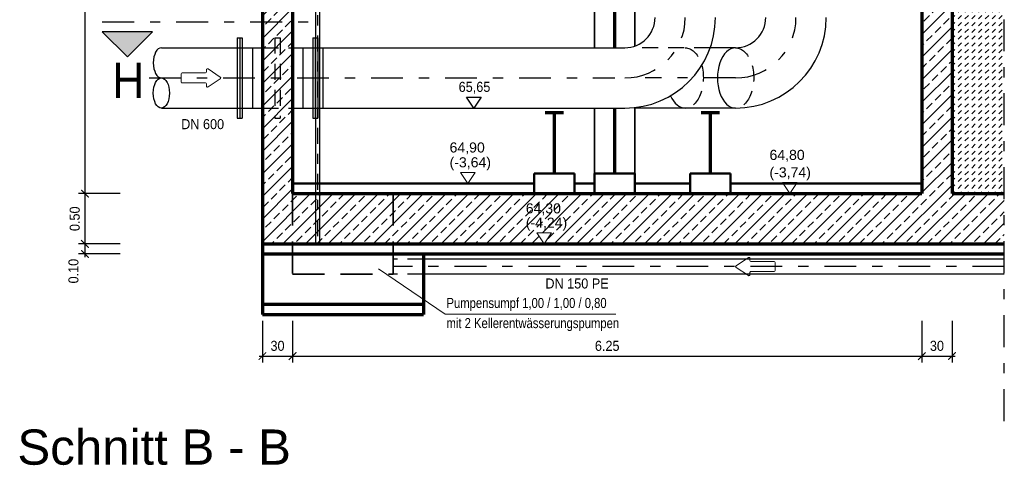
# Model space of a CAD drawing. Header units: metres. Extents: x -5 to 93, y -48 to 79.
# Tile 42 of 91: x 37.16 to 46.94, y 60.69 to 65.12. Entities that reach past the tile are written whole.
import ezdxf

# ---------------------------------------------------------------- set-up
doc = ezdxf.new("R2010")
doc.units = ezdxf.units.M
doc.header["$LTSCALE"] = 0.05
doc.header["$PDMODE"] = 35
doc.header["$PDSIZE"] = 0.1
for name, pattern in [('STRICHPUNKT2', [12.7, 6.35, -3.175, 0, -3.175]), ('VERDECKT', [9.525, 6.35, -3.175]), ('VERDECKT2', [4.7625, 3.175, -1.5875])]:
    doc.linetypes.add(name, pattern=pattern)
for name, color, linetype, lineweight in [('Bemassung_Bau', 7, 'Continuous', 18), ('Beschrifttung', 7, 'Continuous', 18), ('Beschriftung-Schnitte', 7, 'Continuous', 25), ('Maschinenbau-mitte', 152, 'STRICHPUNKT2', 25), ('Rohre', 160, 'Continuous', 30), ('Rohre_mitte', 160, 'STRICHPUNKT2', 25), ('Rohre_verdeckt', 160, 'VERDECKT2', 25), ('Sonstiges _3', 3, 'Continuous', 70), ('Sonstiges-Mitte', 3, 'STRICHPUNKT2', 25), ('Wand', 6, 'Continuous', 70), ('Wand-dünn', 2, 'Continuous', 35), ('Wand-Fussbodenaufbau', 1, 'Continuous', 50), ('Wand-Schraffur', 252, 'Continuous', 20), ('Wand-verdeckt', 2, 'VERDECKT', 35)]:
    doc.layers.add(name, color=color, linetype=linetype, lineweight=lineweight)
doc.layers.add('Rohre_Text', color=160, linetype='Continuous')
doc.styles.add('Arial', font='arial.ttf', dxfattribs={"width": 0.9})
doc.styles.get("Standard").update_dxf_attribs({"font": 'arial.ttf'})
doc.dimstyles.new('AEC Bemassung 1-50', dxfattribs={"dimtxt": 0.1, "dimasz": 0.075, "dimexe": 0.0625, "dimexo": 0, "dimgap": 0.05, "dimtad": 1, "dimdec": 3, "dimrnd": 0.005, "dimzin": 1, "dimdsep": 46, "dimtxsty": 'Arial', "dimblk": 'ARCHTICK', "dimcen": 0.125, "dimdle": 0.03125, "dimazin": 0, "dimtfac": 1, "dimtdec": 3, "dimtix": 1, "dimtmove": 2, "dimatfit": 2, "dimfxl": 1, "dimtolj": 1, "dimtzin": 0, "dimarcsym": 0})

# ---------------------------------------------------------------- blocks, each defined once
blk = doc.blocks.new('_ArchTick')
at = {"color": 0, "linetype": 'ByBlock', "const_width": 0.15}
blk.add_lwpolyline([(-0.5, -0.5), (0.5, 0.5)], dxfattribs=at)
blk = doc.blocks.new('*D234')
at = {"layer": 'Bemassung_Bau', "linetype": 'Continuous', "lineweight": -2, "transparency": 16777216}
for p, q in [((37.8039, 67.9046), (37.8039, 63.3621)), ((38.1539, 67.8733), (37.7414, 67.8733)), ((38.1539, 63.3933), (37.7414, 63.3933))]:
    blk.add_line(p, q, dxfattribs=at)
at = {"layer": 'Defpoints', "color": 0, "linetype": 'Continuous', "transparency": 16777216}
for p in [(38.1539, 67.8733), (37.8039, 63.3933), (38.1539, 63.3933)]:
    blk.add_point(p, dxfattribs=at)
at = {"layer": 'Bemassung_Bau', "linetype": 'Continuous', "lineweight": -2, "transparency": 16777216, "xscale": 0.075, "yscale": 0.075, "zscale": 0.075}
for p, rotation in [((37.8039, 67.8733), 90), ((37.8039, 63.3933), 270)]:
    blk.add_blockref('_ArchTick', p, dxfattribs=dict(at, rotation=rotation))
at = {"layer": 'Bemassung_Bau', "linetype": 'Continuous', "lineweight": 18, "transparency": 16777216, "insert": (37.7028, 65.6333), "char_height": 0.1, "attachment_point": 5, "rotation": 90, "style": 'Arial'}
blk.add_mtext('\\A1;\\A1;4.48', dxfattribs=at)
blk = doc.blocks.new('*D235')
at = {"layer": 'Bemassung_Bau', "linetype": 'Continuous', "lineweight": -2, "transparency": 16777216}
for p, q in [((38.1539, 63.3933), (37.7414, 63.3933)), ((37.8039, 63.4246), (37.8039, 62.8621)), ((38.1539, 62.8933), (37.7414, 62.8933))]:
    blk.add_line(p, q, dxfattribs=at)
at = {"layer": 'Defpoints', "color": 0, "linetype": 'Continuous', "transparency": 16777216}
for p in [(38.1539, 63.3933), (37.8039, 62.8933), (38.1539, 62.8933)]:
    blk.add_point(p, dxfattribs=at)
at = {"layer": 'Bemassung_Bau', "linetype": 'Continuous', "lineweight": -2, "transparency": 16777216, "xscale": 0.075, "yscale": 0.075, "zscale": 0.075}
for p, rotation in [((37.8039, 63.3933), 90), ((37.8039, 62.8933), 270)]:
    blk.add_blockref('_ArchTick', p, dxfattribs=dict(at, rotation=rotation))
at = {"layer": 'Bemassung_Bau', "linetype": 'Continuous', "lineweight": 18, "transparency": 16777216, "insert": (37.7028, 63.1433), "char_height": 0.1, "attachment_point": 5, "rotation": 90, "style": 'Arial'}
blk.add_mtext('\\A1;0.50', dxfattribs=at)
blk = doc.blocks.new('*D236')
at = {"layer": 'Bemassung_Bau', "linetype": 'Continuous', "lineweight": -2, "transparency": 16777216}
for p, q in [((38.1539, 62.8933), (37.7414, 62.8933)), ((37.8039, 62.9246), (37.8039, 62.7621)), ((38.1539, 62.7933), (37.7414, 62.7933))]:
    blk.add_line(p, q, dxfattribs=at)
at = {"layer": 'Defpoints', "color": 0, "linetype": 'Continuous', "transparency": 16777216}
for p in [(38.1539, 62.8933), (37.8039, 62.7933), (38.1539, 62.7933)]:
    blk.add_point(p, dxfattribs=at)
at = {"layer": 'Bemassung_Bau', "linetype": 'Continuous', "lineweight": -2, "transparency": 16777216, "xscale": 0.075, "yscale": 0.075, "zscale": 0.075}
for p, rotation in [((37.8039, 62.8933), 90), ((37.8039, 62.7933), 270)]:
    blk.add_blockref('_ArchTick', p, dxfattribs=dict(at, rotation=rotation))
at = {"layer": 'Bemassung_Bau', "linetype": 'Continuous', "lineweight": 18, "transparency": 16777216, "insert": (37.6901, 62.6229), "char_height": 0.1, "attachment_point": 5, "rotation": 90, "style": 'Arial'}
blk.add_mtext('\\A1;0.10', dxfattribs=at)
blk = doc.blocks.new('*D255')
at = {"layer": 'Bemassung_Bau', "linetype": 'Continuous', "lineweight": -2, "transparency": 16777216}
for p, q in [((39.5665, 62.1285), (39.5665, 61.716)), ((39.8665, 62.1285), (39.8665, 61.716)), ((39.5352, 61.7785), (39.8977, 61.7785))]:
    blk.add_line(p, q, dxfattribs=at)
at = {"layer": 'Defpoints', "color": 0, "linetype": 'Continuous', "transparency": 16777216}
for p in [(39.5665, 62.1285), (39.8665, 62.1285), (39.8665, 61.7785)]:
    blk.add_point(p, dxfattribs=at)
at = {"layer": 'Bemassung_Bau', "linetype": 'Continuous', "lineweight": -2, "transparency": 16777216, "xscale": 0.075, "yscale": 0.075, "zscale": 0.075, "rotation": 180}
blk.add_blockref('_ArchTick', (39.5665, 61.7785), dxfattribs=at)
at = {"layer": 'Bemassung_Bau', "linetype": 'Continuous', "lineweight": -2, "transparency": 16777216, "xscale": 0.075, "yscale": 0.075, "zscale": 0.075}
blk.add_blockref('_ArchTick', (39.8665, 61.7785), dxfattribs=at)
at = {"layer": 'Bemassung_Bau', "linetype": 'Continuous', "lineweight": 18, "transparency": 16777216, "insert": (39.7165, 61.8796), "char_height": 0.1, "attachment_point": 5, "style": 'Arial'}
blk.add_mtext('\\A1;\\A1;30', dxfattribs=at)
blk = doc.blocks.new('*D256')
at = {"layer": 'Bemassung_Bau', "linetype": 'Continuous', "lineweight": -2, "transparency": 16777216}
for p, q in [((39.8665, 62.1285), (39.8665, 61.716)), ((46.1165, 62.1285), (46.1165, 61.716)), ((39.8352, 61.7785), (46.1477, 61.7785))]:
    blk.add_line(p, q, dxfattribs=at)
at = {"layer": 'Defpoints', "color": 0, "linetype": 'Continuous', "transparency": 16777216}
for p in [(39.8665, 62.1285), (46.1165, 62.1285), (46.1165, 61.7785)]:
    blk.add_point(p, dxfattribs=at)
at = {"layer": 'Bemassung_Bau', "linetype": 'Continuous', "lineweight": -2, "transparency": 16777216, "xscale": 0.075, "yscale": 0.075, "zscale": 0.075, "rotation": 180}
blk.add_blockref('_ArchTick', (39.8665, 61.7785), dxfattribs=at)
at = {"layer": 'Bemassung_Bau', "linetype": 'Continuous', "lineweight": -2, "transparency": 16777216, "xscale": 0.075, "yscale": 0.075, "zscale": 0.075}
blk.add_blockref('_ArchTick', (46.1165, 61.7785), dxfattribs=at)
at = {"layer": 'Bemassung_Bau', "linetype": 'Continuous', "lineweight": 18, "transparency": 16777216, "insert": (42.9915, 61.8795), "char_height": 0.1, "attachment_point": 5, "style": 'Arial'}
blk.add_mtext('\\A1;\\A1;6.25', dxfattribs=at)
blk = doc.blocks.new('*D257')
at = {"layer": 'Bemassung_Bau', "linetype": 'Continuous', "lineweight": -2, "transparency": 16777216}
for p, q in [((46.1165, 62.1285), (46.1165, 61.716)), ((46.4165, 62.1285), (46.4165, 61.716)), ((46.0852, 61.7785), (46.4477, 61.7785))]:
    blk.add_line(p, q, dxfattribs=at)
at = {"layer": 'Defpoints', "color": 0, "linetype": 'Continuous', "transparency": 16777216}
for p in [(46.1165, 62.1285), (46.4165, 62.1285), (46.4165, 61.7785)]:
    blk.add_point(p, dxfattribs=at)
at = {"layer": 'Bemassung_Bau', "linetype": 'Continuous', "lineweight": -2, "transparency": 16777216, "xscale": 0.075, "yscale": 0.075, "zscale": 0.075, "rotation": 180}
blk.add_blockref('_ArchTick', (46.1165, 61.7785), dxfattribs=at)
at = {"layer": 'Bemassung_Bau', "linetype": 'Continuous', "lineweight": -2, "transparency": 16777216, "xscale": 0.075, "yscale": 0.075, "zscale": 0.075}
blk.add_blockref('_ArchTick', (46.4165, 61.7785), dxfattribs=at)
at = {"layer": 'Bemassung_Bau', "linetype": 'Continuous', "lineweight": 18, "transparency": 16777216, "insert": (46.2665, 61.8796), "char_height": 0.1, "attachment_point": 5, "style": 'Arial'}
blk.add_mtext('\\A1;\\A1;30', dxfattribs=at)
blk = doc.blocks.new('Pfeil')
at = {"layer": 'Beschrifttung'}
for p, q in [((0, -0.04), (0, 0.04)), ((0.01, 0.05), (0.24, 0.05)), ((0.25, 0.06), (0.25, 0.0813)), ((0.3875, 0.0083), (0.2655, 0.0896)), ((0.01, -0.05), (0.24, -0.05)), ((0.25, -0.0813), (0.25, -0.06)), ((0.2655, -0.0896), (0.3875, -0.0083))]:
    blk.add_line(p, q, dxfattribs=at)
for centre, start, end in [((0.01, 0.04), 90, 180), ((0.24, 0.06), 270, 0), ((0.26, 0.0813), 56.30993, 180), ((0.382, 0), 303.69007, 56.30993), ((0.01, -0.04), 180, 270), ((0.24, -0.06), 0, 90), ((0.26, -0.0813), 180, 303.69007)]:
    blk.add_arc(centre, 0.01, start, end, dxfattribs=at)

msp = doc.modelspace()

# ---------------------------------------------------------------- hatches: boundary and pattern name
at = {"layer": 'Beschriftung-Schnitte'}
msp.add_hatch(color=256, dxfattribs=at).paths.add_polyline_path([(38.4751, 65.0017), (38.2251, 64.7517), (37.9751, 65.0017)])
at = {"layer": 'Wand-Schraffur'}
h = msp.add_hatch(dxfattribs=at)
h.set_pattern_fill('ANSI33', color=256, scale=0.025, style=0)
h.paths.add_polyline_path([(46.9358, 63.3933), (46.4165, 63.3933), (46.4165, 67.8733), (46.9358, 67.8733), (46.9358, 68.1733), (45.1665, 68.1733), (45.1665, 67.8733), (46.1165, 67.8733), (46.1165, 63.3933), (39.8665, 63.3933), (39.8665, 64.2433), (39.7415, 64.2433), (39.7415, 64.1433), (39.6915, 64.1433), (39.6915, 64.2433), (39.5665, 64.2433), (39.5665, 62.8933), (42.3646, 62.8933), (42.2926, 63.0028), (42.4366, 63.0028), (42.3646, 62.8933), (46.9358, 62.8933)])
h.paths.add_polyline_path([(39.7415, 64.2433), (39.6915, 64.2433), (39.6915, 64.1433), (39.7415, 64.1433)], flags=17)
h.paths.add_polyline_path([(39.6915, 64.5433), (39.5665, 64.5433), (39.5665, 64.2433), (39.6915, 64.2433)], flags=17)
h.paths.add_polyline_path([(39.7415, 64.5433), (39.6915, 64.5433), (39.6915, 64.2433), (39.7415, 64.2433)], flags=17)
h.paths.add_polyline_path([(39.8665, 64.5433), (39.7415, 64.5433), (39.7415, 64.2433), (39.8665, 64.2433), (39.8665, 64.2782)], flags=17)
h.paths.add_polyline_path([(39.8665, 64.8433), (39.7415, 64.8433), (39.7415, 64.5433), (39.8665, 64.5433)], flags=17)
h.paths.add_polyline_path([(39.7415, 64.8433), (39.6915, 64.8433), (39.6915, 64.5433), (39.7415, 64.5433)], flags=17)
h.paths.add_polyline_path([(39.6915, 64.8433), (39.5665, 64.8433), (39.5665, 64.5433), (39.6915, 64.5433)], flags=17)
h.paths.add_polyline_path([(39.7415, 64.9433), (39.6915, 64.9433), (39.6915, 64.8433), (39.7415, 64.8433)], flags=16)
h.paths.add_polyline_path([(39.8665, 65.1017), (39.5665, 65.1017), (39.5665, 64.8433), (39.6915, 64.8433), (39.6915, 64.9433), (39.7415, 64.9433), (39.7415, 64.8433), (39.8665, 64.8433)], flags=17)
h.paths.add_polyline_path([(39.8665, 66.6429), (39.5665, 66.6429), (39.5665, 65.1017), (39.8665, 65.1017)], flags=17)
h.paths.add_polyline_path([(39.8665, 67.8733), (40.0944, 67.8733), (40.0944, 68.1733), (39.8665, 68.1733), (39.8665, 70.0833), (41.5665, 70.0833), (41.5665, 68.1733), (41.8665, 68.1733), (41.8665, 70.2833), (39.5665, 70.2833), (39.5665, 66.9833), (39.4315, 66.9833), (39.4315, 66.7833), (39.5665, 66.7833), (39.5665, 66.6429), (39.8665, 66.6429)])
h.paths.add_polyline_path([(42.0665, 68.1733), (42.0137, 68.1733), (40.1344, 68.1733), (40.1344, 67.8733), (42.0665, 67.8733)])
h.paths.add_polyline_path([(42.3665, 68.1733), (42.0665, 68.1733), (42.0665, 67.8733), (42.3665, 67.8733)])
h.paths.add_polyline_path([(42.6665, 68.1733), (42.3665, 68.1733), (42.3665, 67.8733), (42.6665, 67.8733)])
h.paths.add_polyline_path([(43.4665, 68.1733), (43.4137, 68.1733), (42.6665, 68.1733), (42.6665, 67.8733), (42.8665, 67.8733), (42.8665, 67.6233), (43.2665, 67.6233), (43.2665, 67.8733), (43.4665, 67.8733)])
h.paths.add_polyline_path([(43.2665, 67.6233), (42.8665, 67.6233), (42.8665, 67.5733), (43.2665, 67.5733)], flags=17)
h.paths.add_polyline_path([(43.2665, 67.5733), (42.8665, 67.5733), (42.8665, 67.5233), (43.2665, 67.5233)], flags=17)
h.paths.add_polyline_path([(43.2665, 67.5233), (42.8665, 67.5233), (42.8665, 67.3733), (43.2665, 67.3733)], flags=17)
h.paths.add_polyline_path([(44.5665, 68.1733), (44.5137, 68.1733), (44.0665, 68.1733), (44.0665, 67.8733), (44.5665, 67.8733)])
h = msp.add_hatch(dxfattribs=at)
h.set_pattern_fill('DASH', color=256, scale=0.015, angle=45, style=0)
h.set_pattern_definition([(45, (34.287075, 0), (0, 0.06735192), [0.047625, -0.047625])])
h.paths.add_polyline_path([(46.9358, 63.3933), (46.9358, 65.1431), (46.4165, 66.0433), (46.4165, 63.3933)])

# ---------------------------------------------------------------- linework, layer by layer
at = {"layer": 'Beschrifttung'}
for q in [(40.7195, 62.6456), (43.0785, 62.1952)]:
    msp.add_line((41.3813, 62.1952), q, dxfattribs=at)
for points in [[(41.6078, 63.4933), (41.5358, 63.6028), (41.6798, 63.6028), (41.6078, 63.4933)], [(44.8054, 63.3933), (44.7334, 63.5028), (44.8774, 63.5028), (44.8054, 63.3933)], [(42.3646, 62.8933), (42.2926, 63.0028), (42.4366, 63.0028), (42.3646, 62.8933)]]:
    msp.add_lwpolyline(points, dxfattribs=at)
at = {"layer": 'Beschriftung-Schnitte', "color": 6, "linetype": 'STRICHPUNKT2'}
msp.add_line((37.9751, 65.1017), (40.036, 65.1017), dxfattribs=at)
at = {"layer": 'Beschriftung-Schnitte'}
msp.add_lwpolyline([(38.4751, 65.0017), (37.9751, 65.0017), (38.2251, 64.7517)], close=True, dxfattribs=at)
at = {"layer": 'Maschinenbau-mitte', "ltscale": 0.5}
msp.add_line((40.1144, 69.5533), (40.1144, 62.8933), dxfattribs=at)
at = {"layer": 'Rohre'}
for p, q in [((40.0944, 69.5533), (40.0944, 62.8933)), ((40.1344, 69.5533), (40.1344, 62.8933)), ((39.3165, 64.9433), (39.3165, 64.1433)), ((39.3165, 64.9433), (39.3665, 64.9433)), ((39.3415, 64.9433), (39.3415, 64.1433)), ((39.3665, 64.9433), (39.3665, 64.1433)), ((40.0665, 64.9433), (40.0665, 64.1433)), ((40.0665, 64.9433), (40.1165, 64.9433)), ((40.0915, 64.9433), (40.0915, 64.1433)), ((40.1165, 64.9433), (40.1165, 64.1433)), ((38.5628, 64.8433), (39.5665, 64.8433)), ((39.4665, 64.8433), (39.4665, 64.2433)), ((39.8665, 64.8433), (40.2165, 64.8433)), ((39.9665, 64.8433), (39.9665, 64.2433)), ((40.1665, 64.8433), (43.1665, 64.8433)), ((40.1665, 64.8433), (40.1665, 64.2433)), ((44.2665, 64.8433), (44.015, 64.8433)), ((38.5628, 64.2433), (39.5665, 64.2433)), ((39.8665, 64.2433), (40.2165, 64.2433)), ((40.1665, 64.2433), (43.1665, 64.2433)), ((44.2665, 64.2433), (43.2665, 64.2433)), ((39.3165, 64.1433), (39.3665, 64.1433)), ((40.0665, 64.1433), (40.1165, 64.1433)), ((46.9358, 62.7433), (41.1665, 62.7433)), ((46.9358, 62.5933), (41.1665, 62.5933))]:
    msp.add_line(p, q, dxfattribs=at)
for centre, radius in [((43.1665, 65.1433), 0.3), ((43.1665, 65.1433), 0.9), ((44.2665, 65.1433), 0.9), ((44.2665, 65.1433), 0.3)]:
    msp.add_arc(centre, radius, 270, 0, dxfattribs=at)
for centre, major_axis, ratio, start_param, end_param in [((38.5628, 64.6933), (0, -0.15), 0.533414, 3.141593, 6.283185), ((44.2665, 64.5433), (0, 0.3), 0.600357, 0, 3.141593), ((43.7665, 64.5433), (0, 0.3), 0.600357, 2.201067, 3.141593)]:
    msp.add_ellipse(centre, major_axis=major_axis, ratio=ratio, start_param=start_param, end_param=end_param, dxfattribs=at)
msp.add_ellipse((38.5628, 64.3933), major_axis=(0, -0.15), ratio=0.533414, dxfattribs=at)
at = {"layer": 'Rohre_mitte'}
for p, q in [((38.4403, 64.5433), (43.0665, 64.5433)), ((44.2665, 64.5433), (43.3701, 64.5433)), ((46.9358, 62.6683), (40.8665, 62.6683))]:
    msp.add_line(p, q, dxfattribs=at)
for centre in [(43.1665, 65.1433), (44.2665, 65.1433)]:
    msp.add_arc(centre, 0.6, 270, 0, dxfattribs=at)
at = {"layer": 'Rohre_Text'}
msp.add_lwpolyline([(41.6665, 64.2433), (41.5944, 64.3528), (41.7385, 64.3528), (41.6665, 64.2433)], dxfattribs=at)
at = {"layer": 'Rohre_verdeckt'}
for p, q in [((39.6915, 64.9433), (39.6915, 64.1433)), ((39.6915, 64.9433), (39.7415, 64.9433)), ((39.7415, 64.9433), (39.7415, 64.1433)), ((39.5665, 64.8433), (39.8665, 64.8433)), ((44.015, 64.8433), (43.2612, 64.8433)), ((39.5665, 64.2433), (39.8665, 64.2433)), ((39.6915, 64.1433), (39.7415, 64.1433)), ((41.1665, 62.7433), (40.8665, 62.7433)), ((41.1665, 62.5933), (40.8665, 62.5933))]:
    msp.add_line(p, q, dxfattribs=at)
at = {"layer": 'Rohre_verdeckt', "extrusion": (0, 0, -1)}
for centre in [(43.7665, 64.5433), (44.2665, 64.5433)]:
    msp.add_ellipse(centre, major_axis=(0, 0.3), ratio=0.600357, start_param=0, end_param=3.141593, dxfattribs=at)
at = {"layer": 'Sonstiges _3'}
for p, q in [((43.0665, 64.8433), (43.0665, 65.5124)), ((42.3746, 64.2008), (42.5573, 64.2008)), ((42.4665, 63.5933), (42.4665, 64.2008)), ((43.0665, 63.5933), (43.0665, 64.2433)), ((43.9246, 64.2008), (44.1073, 64.2008)), ((44.0165, 63.5933), (44.0165, 64.2008))]:
    msp.add_line(p, q, dxfattribs=at)
at = {"layer": 'Sonstiges-Mitte'}
msp.add_line((46.9358, 61.133), (46.9358, 72.364), dxfattribs=at)
at = {"layer": 'Wand'}
for p, q in [((39.8665, 67.8733), (39.8665, 64.2433)), ((46.1165, 67.8733), (46.1165, 63.3933)), ((46.4165, 67.8733), (46.4165, 63.3933)), ((39.5665, 66.7833), (39.5665, 64.2433)), ((39.8665, 64.2782), (39.8665, 63.3933)), ((39.5665, 64.2433), (39.5665, 62.1933)), ((39.8665, 63.3933), (46.1165, 63.3933)), ((46.4165, 63.3933), (46.9358, 63.3933)), ((39.5665, 63.0933), (39.5665, 63.0933)), ((39.5665, 62.8933), (46.9358, 62.8933)), ((39.5665, 62.7933), (46.9358, 62.7933)), ((41.1665, 62.7933), (41.1665, 62.1933)), ((39.5665, 62.2933), (41.1665, 62.2933)), ((39.5665, 62.1933), (41.1665, 62.1933))]:
    msp.add_line(p, q, dxfattribs=at)
at = {"layer": 'Wand-dünn'}
for p, q in [((42.8665, 65.5933), (42.8665, 64.8433)), ((43.2665, 64.8605), (43.2665, 65.5933)), ((42.8665, 64.2433), (42.8665, 63.4933)), ((43.2665, 63.5933), (43.2665, 64.2433))]:
    msp.add_line(p, q, dxfattribs=at)
at = {"layer": 'Wand-Fussbodenaufbau'}
for p, q in [((42.2665, 63.5933), (42.6665, 63.5933)), ((42.2665, 63.5933), (42.2665, 63.3933)), ((42.6665, 63.5933), (42.6665, 63.3933)), ((42.8665, 63.5933), (43.2665, 63.5933)), ((42.8665, 63.5933), (42.8665, 63.3933)), ((43.2665, 63.5933), (43.2665, 63.3933)), ((43.8165, 63.5933), (44.2165, 63.5933)), ((43.8165, 63.5933), (43.8165, 63.3933)), ((44.2165, 63.5933), (44.2165, 63.3933)), ((39.8665, 63.4933), (42.2665, 63.4933)), ((42.6665, 63.4933), (42.8665, 63.4933)), ((43.2665, 63.4933), (43.8165, 63.4933)), ((44.2165, 63.4933), (46.1165, 63.4933))]:
    msp.add_line(p, q, dxfattribs=at)
at = {"layer": 'Wand-verdeckt'}
for p, q in [((39.8665, 63.3933), (39.8665, 62.5933)), ((40.8665, 63.3933), (40.8665, 62.5933)), ((39.8665, 62.5933), (40.8665, 62.5933))]:
    msp.add_line(p, q, dxfattribs=at)

# ---------------------------------------------------------------- block references
at = {"layer": 'Rohre_Text'}
msp.add_blockref('Pfeil', (38.7609, 64.5433), dxfattribs=at)
at = {"layer": 'Rohre_Text', "rotation": 180}
msp.add_blockref('Pfeil', (44.6593, 62.6683), dxfattribs=at)

# ---------------------------------------------------------------- texts
at = {"layer": 'Beschrifttung'}
for s, height, p in [('64,90', 0.1, (41.4257, 63.8021)), ('64,80', 0.1, (44.6033, 63.7282)), ('(-3,64)', 0.1, (41.4257, 63.6547)), ('(-3,74)', 0.1, (44.6033, 63.5547)), ('64,30', 0.1, (42.1826, 63.1968)), ('(-4,24)', 0.1, (42.1826, 63.0547)), ('Schnitt B - B', 0.35, (37.1327, 60.6987))]:
    msp.add_text(s, height=height, dxfattribs=at).set_placement(p)
at = {"layer": 'Beschrifttung', "width": 0.8}
for s, p in [('Pumpensumpf 1,00 / 1,00 / 0,80', (41.3953, 62.2562)), ('mit 2 Kellerentwässerungspumpen', (41.3953, 62.0564))]:
    msp.add_text(s, height=0.1, dxfattribs=at).set_placement(p)
at = {"layer": 'Beschriftung-Schnitte', "color": 6, "style": 'Arial', "width": 0.9}
msp.add_text('H', height=0.35, dxfattribs=at).set_placement((38.0758, 64.3454))
at = {"layer": 'Rohre_Text', "style": 'Arial', "width": 0.9}
for s, p in [('65,65', (41.5159, 64.4047)), ('DN 600', (38.7598, 64.034)), ('DN 150 PE', (42.3772, 62.4501))]:
    msp.add_text(s, height=0.1, dxfattribs=at).set_placement(p)

# ---------------------------------------------------------------- dimensions: what is measured, and where the dimension line sits
at = {"layer": 'Bemassung_Bau', "color": 7, "linetype": 'Continuous', "lineweight": 18}
for base, p1, p2, text, picture, middle in [((37.8039, 63.3933), (38.1539, 67.8733), (38.1539, 63.3933), '\\A1;4.48', '*D234', (37.7028, 65.6333)), ((37.8039, 62.8933), (38.1539, 63.3933), (38.1539, 62.8933), '0.50', '*D235', (37.7028, 63.1433))]:
    dim = msp.add_linear_dim(base=base, p1=p1, p2=p2, angle=90, text=text, dimstyle='AEC Bemassung 1-50', override={"dimclrd": 256, "dimclre": 256, "dimclrt": 256}, dxfattribs=at)
    dim.commit()
    dim.dimension.update_dxf_attribs({"geometry": picture, "text_midpoint": middle})
dim = msp.add_linear_dim(base=(37.8039, 62.7933), p1=(38.1539, 62.8933), p2=(38.1539, 62.7933), angle=90, text='0.10', dimstyle='AEC Bemassung 1-50', override={"dimclrd": 256, "dimclre": 256, "dimclrt": 256}, dxfattribs=at)
dim.commit()
dim.dimension.update_dxf_attribs({"geometry": '*D236', "text_midpoint": (37.6901, 62.6229), "dimtype": 160})
for base, p1, p2, text, picture, middle in [((39.8665, 61.7785), (39.5665, 62.1285), (39.8665, 62.1285), '\\A1;30', '*D255', (39.7165, 61.8796)), ((46.1165, 61.7785), (39.8665, 62.1285), (46.1165, 62.1285), '\\A1;6.25', '*D256', (42.9915, 61.8795)), ((46.4165, 61.7785), (46.1165, 62.1285), (46.4165, 62.1285), '\\A1;30', '*D257', (46.2665, 61.8796))]:
    dim = msp.add_linear_dim(base=base, p1=p1, p2=p2, text=text, dimstyle='AEC Bemassung 1-50', override={"dimclrd": 256, "dimclre": 256, "dimclrt": 256}, dxfattribs=at)
    dim.commit()
    dim.dimension.update_dxf_attribs({"geometry": picture, "text_midpoint": middle})

doc.saveas('drawing.dxf')
